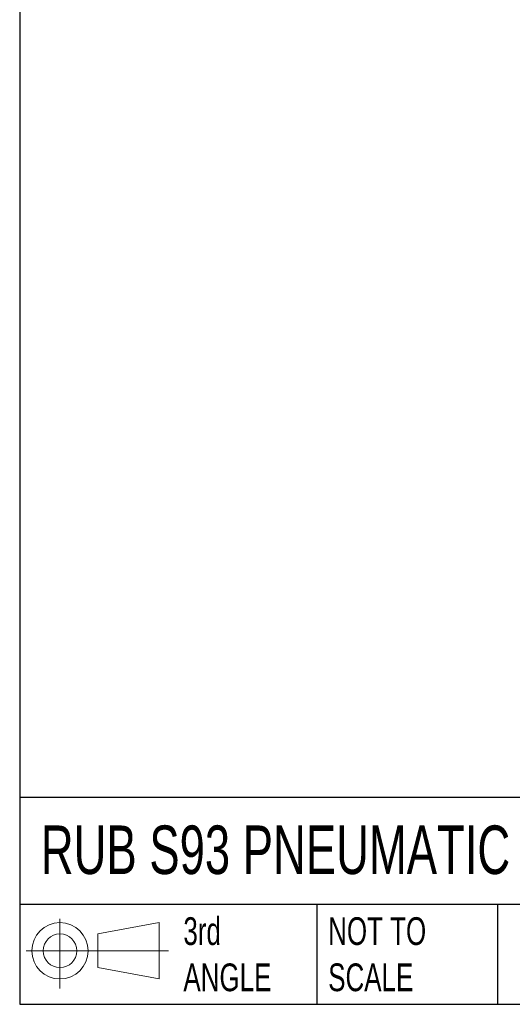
# Model space of a CAD drawing. Header units: inches. Extents: x 0.5 to 21.5, y 0.5 to 16.5.
# Tile 1 of 17: x 0.5 to 3.5, y 0.5 to 6.4. Entities that reach past the tile are written whole.
import ezdxf

# ---------------------------------------------------------------- set-up
doc = ezdxf.new("R2010")
doc.units = ezdxf.units.IN
doc.header["$LTSCALE"] = 2
doc.header["$MEASUREMENT"] = 0
doc.linetypes.add('SLD-Solid', pattern=[0])
doc.layers.add('SLD-DEFPOINTS', color=7, linetype='Continuous')
doc.layers.add('TEXT', color=140, linetype='SLD-Solid', lineweight=25)
doc.styles.add('SLDTEXTSTYLE0', font='TXT', dxfattribs={"width": 0.7})

# ---------------------------------------------------------------- blocks, each defined once
blk = doc.blocks.new('Block11')
at = {"color": 7, "linetype": 'SLD-Solid', "lineweight": 18}
for p, q in [((0.2038, 0.4182), (0.2038, 0)), ((0.4315, 0.3281), (0.8012, 0.3962)), ((0.8012, 0.3962), (0.8012, 0.0576)), ((0.4315, 0.1257), (0.4315, 0.3281)), ((0, 0.2269), (0.8562, 0.2269)), ((0.4315, 0.1257), (0.8012, 0.0576))]:
    blk.add_line(p, q, dxfattribs=at)
for radius in [0.1693, 0.1012]:
    blk.add_circle((0.2038, 0.2269), radius, dxfattribs=at)
blk = doc.blocks.new('Block12')
at = {"layer": 'SLD-DEFPOINTS'}
blk.add_blockref('Block11', (0, 0), dxfattribs=at)

msp = doc.modelspace()

# ---------------------------------------------------------------- linework, layer by layer
at = {"layer": 'TEXT'}
for p, q in [((0.5, 16.5), (0.5, 0.5)), ((21.5, 1.7422), (0.5, 1.7422)), ((21.5, 1.1), (0.5, 1.1)), ((2.287, 1.1), (2.287, 0.5)), ((3.373, 1.1), (3.373, 0.5)), ((0.5, 0.5), (21.5, 0.5))]:
    msp.add_line(p, q, dxfattribs=at)

# ---------------------------------------------------------------- block references
at = {"layer": 'SLD-DEFPOINTS'}
msp.add_blockref('Block12', (0.5384, 0.5948), dxfattribs=at)

# ---------------------------------------------------------------- texts
at = {"layer": 'TEXT', "attachment_point": 1, "style": 'SLDTEXTSTYLE0'}
for s, insert, char_height in [('RUB S93 PNEUMATIC MANUAL BALL VALVE', (0.6272, 1.5749), 0.291667), ('3rd^JANGLE', (1.4843, 1.0234), 0.16667), ('NOT TO^JSCALE', (2.3549, 1.0234), 0.166667)]:
    msp.add_mtext(s, dxfattribs=dict(at, insert=insert, char_height=char_height))

doc.saveas('drawing.dxf')
